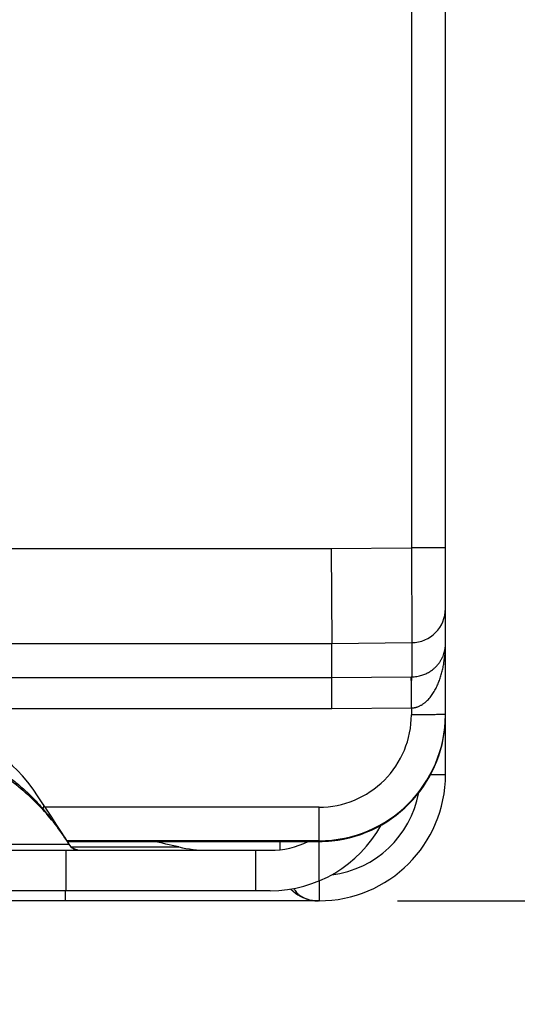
# Model space of a CAD drawing. Header units: inches. Extents: x 0.2 to 16.8, y 0.2 to 10.8.
# Tile 23 of 26: x 13.922 to 14.316, y 3.831 to 4.61. Entities that reach past the tile are written whole.
import ezdxf

# ---------------------------------------------------------------- set-up
doc = ezdxf.new("R2010")
doc.units = ezdxf.units.IN
doc.header["$LTSCALE"] = 0.935
doc.header["$MEASUREMENT"] = 0
doc.layers.get('0').update_dxf_attribs({"linetype": 'CONTINUOUS'})
doc.layers.add('DIMENSIONS', color=7, linetype='CONTINUOUS')
doc.styles.get("Standard").update_dxf_attribs({"font": 'txt', "width": 0.8})
doc.dimstyles.new('DIMSTYLE_1', dxfattribs={"dimtxt": 0.125, "dimasz": 0.18, "dimexe": 0.18, "dimexo": 0.0625, "dimgap": 0.09, "dimtad": 0, "dimtih": 1, "dimtoh": 1, "dimdec": 3, "dimzin": 4, "dimdsep": 46, "dimtxsty": 'STANDARD', "dimblk": '_FILLED', "dimblk1": '_FILLED', "dimblk2": '_FILLED', "dimcen": 0.09, "dimadec": 0, "dimazin": 0, "dimtp": 0.01, "dimtm": 0.01, "dimtfac": 1, "dimtdec": 3, "dimtofl": 0, "dimtmove": 0, "dimatfit": 3, "dimldrblk": '_FILLED', "dimfxl": 1, "dimtolj": 1, "dimtzin": 4, "dimarcsym": 0})

# ---------------------------------------------------------------- blocks, each defined once
blk = doc.blocks.new('_FILLED')
at = {"color": 0, "linetype": 'BYBLOCK'}
blk.add_solid([(0, 0), (-1, 0.1736), (-1, -0.1736)], dxfattribs=at)
blk = doc.blocks.new('*D1')
at = {"layer": 'DIMENSIONS', "color": 2, "linetype": 'CONTINUOUS'}
for p, q in [((14.22132, 7.38229), (15.6279, 7.38229)), ((15.5029, 7.38229), (15.5029, 5.77279)), ((15.5029, 3.91329), (15.5029, 5.52279)), ((14.22132, 3.91329), (15.6279, 3.91329))]:
    blk.add_line(p, q, dxfattribs=at)
at = {"layer": 'DIMENSIONS', "color": 2, "linetype": 'CONTINUOUS', "xscale": 0.18, "yscale": 0.18, "zscale": 0.18}
for p, rotation in [((15.5029, 7.38229), 90), ((15.5029, 3.91329), 270)]:
    blk.add_blockref('_FILLED', p, dxfattribs=dict(at, rotation=rotation))
at = {"layer": 'DIMENSIONS', "color": 2, "linetype": 'CONTINUOUS', "insert": (15.5029, 5.71029), "char_height": 0.125, "width": 1.325, "attachment_point": 2, "line_spacing_factor": 0.9}
blk.add_mtext('3.469{\\Ftxt.shx;\\W1.000000;\\H0.125000; }[88.11]', dxfattribs=at)
blk = doc.blocks.new('*D14')
at = {"layer": 'DIMENSIONS', "color": 2, "linetype": 'CONTINUOUS'}
for p, q in [((13.79521, 4.42929), (13.79521, 2.61939)), ((13.35921, 4.12949), (13.35921, 2.61939)), ((13.35921, 2.74439), (12.99921, 2.74439)), ((13.79521, 2.74439), (14.34887, 2.74439))]:
    blk.add_line(p, q, dxfattribs=at)
at = {"layer": 'DIMENSIONS', "color": 2, "linetype": 'CONTINUOUS', "xscale": 0.18, "yscale": 0.18, "zscale": 0.18}
blk.add_blockref('_FILLED', (13.35921, 2.74439), dxfattribs=at)
at = {"layer": 'DIMENSIONS', "color": 2, "linetype": 'CONTINUOUS', "xscale": 0.18, "yscale": 0.18, "zscale": 0.18, "rotation": 180}
blk.add_blockref('_FILLED', (13.79521, 2.74439), dxfattribs=at)
at = {"layer": 'DIMENSIONS', "color": 2, "linetype": 'CONTINUOUS', "insert": (14.41137, 2.80689), "char_height": 0.125, "width": 1.225, "attachment_point": 1, "line_spacing_factor": 0.9}
blk.add_mtext('.436{\\Ftxt.shx;\\W1.000000;\\H0.125000; }[11.07]', dxfattribs=at)

msp = doc.modelspace()

# ---------------------------------------------------------------- linework, layer by layer
at = {"color": 7, "linetype": 'CONTINUOUS'}
for p, q in [((14.25921, 4.01329), (14.25921, 7.28229)), ((14.23221, 7.10303), (14.23221, 4.19254)), ((13.86223, 4.19199), (14.16888, 4.19199)), ((14.16888, 4.19199), (14.23221, 4.19254)), ((14.16888, 4.19199), (14.16921, 4.117)), ((14.25921, 4.19254), (14.23221, 4.19254)), ((14.23221, 4.19254), (14.23245, 4.11755)), ((13.85732, 4.117), (14.16921, 4.117)), ((14.16921, 4.117), (14.23245, 4.11755)), ((14.16921, 4.08995), (14.16921, 4.117)), ((14.23245, 4.11755), (14.23245, 4.09051)), ((13.82027, 4.08995), (14.16921, 4.08995)), ((14.16921, 4.08995), (14.23199, 4.0905)), ((14.16943, 4.06539), (14.16921, 4.08995)), ((14.23199, 4.0905), (14.23245, 4.09051)), ((14.23233, 4.08407), (14.23199, 4.0905)), ((14.23233, 4.08407), (14.23245, 4.0905)), ((14.23219, 4.06594), (14.23233, 4.08407)), ((13.82027, 4.06539), (14.16932, 4.06539)), ((14.16932, 4.06539), (14.23221, 4.06594)), ((14.23221, 4.06594), (14.23221, 4.06043)), ((14.25921, 4.0609), (14.25906, 4.06085)), ((14.24739, 4.01329), (14.25921, 4.01329)), ((13.94067, 3.98548), (13.94062, 3.98633)), ((14.15921, 3.98739), (13.94249, 3.98739)), ((14.15921, 3.92903), (14.15921, 3.98739)), ((13.65704, 3.95806), (13.96138, 3.95806)), ((13.96146, 3.95799), (13.95837, 3.96302)), ((14.15921, 3.96087), (13.95969, 3.96087)), ((13.96005, 3.96029), (14.15921, 3.96029)), ((13.96139, 3.95807), (13.96137, 3.95813)), ((13.96187, 3.95738), (13.96173, 3.95757)), ((14.1285, 3.95376), (14.12839, 3.96029)), ((13.49779, 3.95329), (14.12063, 3.95329)), ((13.95921, 3.92129), (13.95921, 3.95329)), ((13.96322, 3.95588), (14.04831, 3.95588)), ((14.10921, 3.92129), (14.10921, 3.95329)), ((14.15938, 3.92884), (14.15921, 3.91329)), ((14.15938, 3.92903), (14.15938, 3.92884)), ((14.12063, 3.92129), (13.49779, 3.92129)), ((13.95872, 3.91329), (13.95872, 3.92129)), ((14.15921, 3.91329), (13.45921, 3.91329)), ((14.15311, 3.91384), (14.1534, 3.91378)), ((14.15311, 3.91384), (14.15312, 3.91384))]:
    msp.add_line(p, q, dxfattribs=at)
for points in [[(13.94074, 3.99011), (13.93716, 3.99565), (13.93306, 4.00159), (13.92887, 4.00714), (13.92471, 4.0121), (13.92067, 4.01637), (13.91676, 4.02005), (13.91295, 4.02326), (13.90916, 4.02611)], [(13.95837, 3.96302), (13.9549, 3.96846), (13.95134, 3.97389), (13.94773, 3.97937), (13.94407, 3.98494), (13.94074, 3.99011)], [(13.96173, 3.95757), (13.96159, 3.95778), (13.96146, 3.95799)], [(13.96851, 3.95339), (13.96843, 3.9534), (13.96833, 3.95342), (13.96823, 3.95343), (13.96813, 3.95345), (13.96802, 3.95347), (13.96792, 3.95349), (13.96781, 3.95352), (13.9677, 3.95354), (13.96759, 3.95357), (13.96748, 3.95359), (13.96737, 3.95362), (13.96725, 3.95365), (13.96714, 3.95369), (13.96702, 3.95372), (13.96691, 3.95376), (13.96679, 3.95379), (13.96667, 3.95384), (13.96655, 3.95388), (13.96643, 3.95392), (13.96631, 3.95397), (13.96618, 3.95402), (13.96606, 3.95407), (13.96593, 3.95413), (13.9658, 3.95418), (13.96567, 3.95424), (13.96554, 3.95431), (13.9654, 3.95437), (13.96527, 3.95445), (13.96512, 3.95452), (13.96498, 3.9546), (13.96483, 3.95469), (13.96468, 3.95478), (13.96452, 3.95488), (13.96436, 3.95499), (13.9642, 3.9551), (13.96403, 3.95522), (13.96387, 3.95534), (13.96371, 3.95546), (13.96355, 3.9556), (13.96339, 3.95573), (13.96323, 3.95587), (13.96307, 3.95602), (13.96292, 3.95617), (13.96276, 3.95632), (13.96261, 3.95648), (13.96246, 3.95665), (13.96231, 3.95682), (13.96216, 3.957), (13.96202, 3.95719), (13.96187, 3.95738)], [(14.1534, 3.91378), (14.15366, 3.91372), (14.15401, 3.91365), (14.15441, 3.91358), (14.15487, 3.91351), (14.15536, 3.91344), (14.15589, 3.91338), (14.15646, 3.91333), (14.15705, 3.9133), (14.15766, 3.91329)]]:
    msp.add_lwpolyline(points, dxfattribs=at)
for centre, radius, start, end in [((14.23221, 4.14455), 0.027, 270.49501, 359.99503), ((14.15919, 4.06041), 0.07302, 270.01478, 0.01535), ((14.15919, 4.06088), 0.10001, 270.00944, 359.67635), ((14.1588, 4.06091), 0.10041, 359.66247, 359.99448), ((13.80788, 3.86296), 0.18068, 42.6944, 55.96231), ((14.15921, 4.01329), 0.1, 270, 360), ((14.15938, 4.01329), 0.08, 277.04183, 349.60956), ((13.81056, 3.86566), 0.17688, 31.49451, 42.64233), ((14.12063, 4.02129), 0.1, 270, 331.24157), ((13.96992, 3.96328), 0.01, 211.43812, 269.99785), ((13.80921, 2.92662), 1.05667, 76.92212, 78.07249), ((14.12063, 4.02129), 0.068, 270, 296.1688), ((14.07094, 4.05329), 0.1, 256.92212, 270), ((14.15869, 3.94329), 0.03, 223.52155, 259.54507), ((14.15843, 3.94097), 0.02767, 258.95944, 259.21797), ((14.15861, 3.94203), 0.02874, 259.24941, 268.10875), ((14.15869, 3.94329), 0.03, 268.04273, 270)]:
    msp.add_arc(centre, radius, start, end, dxfattribs=at)
for major_axis, ratio, start_param, end_param in [((0.03827, 0.09241), 0.999785, -2.648688, -1.178059), ((0, 0.10002), 0.999848, -3.141593, -3.041425)]:
    msp.add_ellipse((14.15921, 4.0603), major_axis=major_axis, ratio=ratio, start_param=start_param, end_param=end_param, dxfattribs=at)
for points, knots in [([(14.23221, 4.0659), (14.23239, 4.0659), (14.23274, 4.06591), (14.23327, 4.06596), (14.2338, 4.06603), (14.23433, 4.06611), (14.23485, 4.06619), (14.23537, 4.06629), (14.23588, 4.06641), (14.23639, 4.06655), (14.23689, 4.06671), (14.23755, 4.06694), (14.23836, 4.06726), (14.2393, 4.06771), (14.24021, 4.06821), (14.24108, 4.06875), (14.24192, 4.06933), (14.24273, 4.06994), (14.24377, 4.0708), (14.24499, 4.07194), (14.24678, 4.07389), (14.24878, 4.0765), (14.2505, 4.07927), (14.25172, 4.08156), (14.25256, 4.08329), (14.25334, 4.08505), (14.2543, 4.08742), (14.25536, 4.09043), (14.25643, 4.0941), (14.25731, 4.0978), (14.25825, 4.10278), (14.25901, 4.10905), (14.25921, 4.1141), (14.25921, 4.11662)], [0, 0, 0, 0, 0.008517, 0.017042, 0.025571, 0.034087, 0.042581, 0.051054, 0.059513, 0.067961, 0.076392, 0.084801, 0.101542, 0.118188, 0.134742, 0.1512, 0.167565, 0.183841, 0.200035, 0.232192, 0.264086, 0.327191, 0.389636, 0.420677, 0.45161, 0.482448, 0.513209, 0.574532, 0.63564, 0.696585, 0.75741, 0.878789, 1, 1, 1, 1]), ([(14.23245, 4.09051), (14.23315, 4.09051), (14.23454, 4.09058), (14.23658, 4.09082), (14.23853, 4.09121), (14.24035, 4.0917), (14.24205, 4.09228), (14.2441, 4.09313), (14.24597, 4.09411), (14.24767, 4.09519), (14.24881, 4.09601), (14.24987, 4.09685), (14.25085, 4.09772), (14.25176, 4.0986), (14.25287, 4.09977), (14.2541, 4.10128), (14.25537, 4.10314), (14.25627, 4.10473), (14.25688, 4.106), (14.25743, 4.10726), (14.25802, 4.10886), (14.25855, 4.11079), (14.25893, 4.11273), (14.25916, 4.11468), (14.25921, 4.11598), (14.25921, 4.11662)], [0, 0, 0, 0, 0.0509, 0.100655, 0.148483, 0.194143, 0.237473, 0.278432, 0.35436, 0.389793, 0.423702, 0.45627, 0.487723, 0.51819, 0.547725, 0.604386, 0.658525, 0.710598, 0.736004, 0.761058, 0.810259, 0.858488, 0.906029, 0.953145, 1, 1, 1, 1]), ([(14.25906, 4.06085), (14.25901, 4.06084), (14.25889, 4.06082), (14.25867, 4.0608), (14.2584, 4.06078), (14.25808, 4.06076), (14.2577, 4.06074), (14.25709, 4.06071), (14.2562, 4.06068), (14.25498, 4.06064), (14.25357, 4.06061), (14.25198, 4.06058), (14.25023, 4.06055), (14.24832, 4.06052), (14.24552, 4.06049), (14.24178, 4.06045), (14.23708, 4.06043), (14.23385, 4.06043), (14.23221, 4.06043)], [0, 0, 0, 0, 0.005916, 0.013902, 0.023948, 0.036037, 0.050145, 0.066242, 0.10427, 0.149806, 0.20247, 0.261821, 0.327362, 0.398545, 0.474771, 0.639763, 0.816814, 1, 1, 1, 1]), ([(13.91013, 4.01357), (13.913, 4.01171), (13.91718, 4.00871), (13.9225, 4.0044), (13.92636, 4.00102), (13.9301, 3.99751), (13.93493, 3.99268), (13.93838, 3.9889), (13.94062, 3.98633)], [0, 0, 0, 0, 0.250399, 0.375599, 0.500722, 0.625736, 0.75063, 1, 1, 1, 1]), ([(13.94074, 3.99011), (13.94084, 3.98996), (13.94101, 3.98965), (13.9412, 3.98918), (13.9413, 3.9887), (13.94133, 3.98822), (13.94127, 3.98774), (13.94113, 3.98726), (13.94091, 3.98678), (13.94072, 3.98648), (13.94062, 3.98633)], [0, 0, 0, 0, 0.133332, 0.25851, 0.378095, 0.495065, 0.612651, 0.734078, 0.862334, 1, 1, 1, 1]), ([(13.94062, 3.98633), (13.94252, 3.98412), (13.94626, 3.97964), (13.95161, 3.9727), (13.95667, 3.96554), (13.95983, 3.96062), (13.96135, 3.95812)], [0, 0, 0, 0, 0.249631, 0.499539, 0.749678, 1, 1, 1, 1]), ([(14.13926, 3.92305), (14.13939, 3.92277), (14.13968, 3.92222), (14.14037, 3.92114), (14.14139, 3.91985), (14.14287, 3.91844), (14.14456, 3.91716), (14.14647, 3.91605), (14.14856, 3.9151), (14.15079, 3.91434), (14.15234, 3.91397), (14.15313, 3.91382)], [0, 0, 0, 0, 0.053965, 0.108901, 0.222005, 0.339806, 0.462465, 0.590397, 0.723187, 0.85996, 1, 1, 1, 1])]:
    msp.add_open_spline(points, degree=3, knots=knots, dxfattribs=at)
msp.add_open_spline([(13.96135, 3.95812), (13.96136, 3.95811), (13.96137, 3.95809), (13.96139, 3.95807)], degree=3, dxfattribs=at)

# ---------------------------------------------------------------- dimensions: what is measured, and where the dimension line sits
at = {"layer": 'DIMENSIONS', "color": 2, "linetype": 'CONTINUOUS'}
dim = msp.add_linear_dim(base=(15.5029, 3.91329), p1=(14.22132, 7.38229), p2=(14.22132, 3.91329), angle=270, dimstyle='DIMSTYLE_1', dxfattribs=at)
dim.commit()
dim.dimension.update_dxf_attribs({"geometry": '*D1', "text_midpoint": (15.3529, 5.64779), "dimtype": 160})
dim = msp.add_linear_dim(base=(13.79521, 2.74439), p1=(13.35921, 4.12949), p2=(13.79521, 4.42929), dimstyle='DIMSTYLE_1', dxfattribs=at)
dim.commit()
dim.dimension.update_dxf_attribs({"geometry": '*D14', "text_midpoint": (15.02387, 2.74439), "dimtype": 160})

doc.saveas('drawing.dxf')
